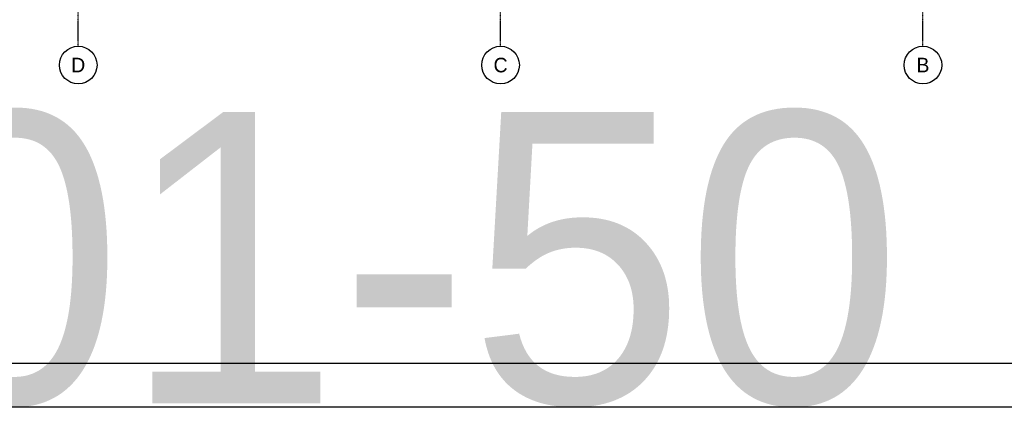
# Model space of a CAD drawing. Header units: millimetres. Extents: x -297000 to 504135, y -166520 to 252050.
# Tile 67 of 250: x 17321 to 30842, y -84100 to -78777. Entities that reach past the tile are written whole.
import ezdxf
from ezdxf.enums import TextEntityAlignment as Align

# ---------------------------------------------------------------- set-up
doc = ezdxf.new("R2010")
doc.units = ezdxf.units.MM
doc.header["$MEASUREMENT"] = 0
doc.linetypes.add('ACAD_ISO10W100', pattern=[18, 12, -3, 0, -3])
doc.linetypes.add('CENTER', pattern=[50.8, 31.75, -6.35, 6.35, -6.35])
doc.layers.get('Defpoints').update_dxf_attribs({"color": 6})
doc.layers.add('000_FRAME_N', color=30, linetype='Continuous', plot=False)
doc.layers.add('010_D0050_D', color=1, linetype='Continuous')
doc.layers.add('040_AXPRI_B', color=9, linetype='CENTER')
doc.styles.add('VMX 2 MEDIUM 0', font='unvr55w.TTF', dxfattribs={"height": 2})
doc.styles.add('VMX 2 MEDIUM 50', font='unvr55w.TTF', dxfattribs={"height": 100})
doc.styles.add('VMX 3 BIG 1', font='unvr55w.TTF', dxfattribs={"height": 4})
doc.styles.add('VMX 4 GIANT 50', font='unvr55w.TTF', dxfattribs={"height": 300})
doc.dimstyles.new('VMX 50', dxfattribs={"dimscale": 50, "dimtxt": 1, "dimasz": 1, "dimexe": 2, "dimexo": 2, "dimgap": 0.7, "dimtad": 1, "dimdec": 0, "dimdsep": 46, "dimtxsty": 'VMX 2 MEDIUM 50', "dimblk1": 'VMX-DIM-ARROW', "dimblk2": 'VMX-DIM-ARROW', "dimsah": 1, "dimcen": 1, "dimdle": 2, "dimse1": 1, "dimse2": 1, "dimclrd": 256, "dimclre": 256, "dimclrt": 256, "dimadec": 0, "dimazin": 0, "dimtm": 1e-09, "dimtfac": 1, "dimtdec": 0, "dimtmove": 2, "dimatfit": 2, "dimldrblk": 'VMX-DIM-ARROW', "dimfxl": 0, "dimtolj": 2, "dimlwd": -1, "dimarcsym": 0})

# ---------------------------------------------------------------- blocks, each defined once
blk = doc.blocks.new('VMX GRID')
at = {"linetype": 'Continuous'}
blk.add_circle((0, 0), 4.5, dxfattribs=at)
at = {"style": 'VMX 2 MEDIUM 0'}
blk.add_attdef('00', text='', height=2, dxfattribs=at).set_placement((0, 0), align=Align.MIDDLE_CENTER)
blk = doc.blocks.new('GRID03sp')
at = {"layer": '040_AXPRI_B', "linetype": 'ACAD_ISO10W100'}
for p, q in [((5800, -2492), (5800, 11471)), ((11600, -2492), (11600, 11471)), ((17400, -2492), (17400, 11471))]:
    blk.add_line(p, q, dxfattribs=at)
at = {"layer": '040_AXPRI_B', "ltscale": 2}
ref = blk.add_blockref('VMX GRID', (5800, -2750), dxfattribs=dict(at, xscale=57.34400000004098, yscale=57.34399999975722, zscale=57.34400000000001))
ref.add_attrib('00', 'D', dxfattribs={"layer": '0', "height": 200, "style": 'VMX 3 BIG 1'}).set_placement((5800, -2750), align=Align.MIDDLE_CENTER)
ref = blk.add_blockref('VMX GRID', (11600, -2750), dxfattribs=dict(at, xscale=57.34400000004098, yscale=57.34399999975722, zscale=57.34400000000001))
ref.add_attrib('00', 'C', dxfattribs={"layer": '0', "height": 200, "style": 'VMX 3 BIG 1'}).set_placement((11600, -2750), align=Align.MIDDLE_CENTER)
ref = blk.add_blockref('VMX GRID', (17400, -2750), dxfattribs=dict(at, xscale=57.34400000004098, yscale=57.34399999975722, zscale=57.34400000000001))
ref.add_attrib('00', 'B', dxfattribs={"layer": '0', "height": 200, "style": 'VMX 3 BIG 1'}).set_placement((17400, -2750), align=Align.MIDDLE_CENTER)
blk = doc.blocks.new('1006_X-02.02')
blk.add_blockref('GRID03sp', (-23200, 0))
blk = doc.blocks.new('VMX-DIM-ARROW')
h = blk.add_hatch(color=256)
edge = h.paths.add_edge_path()
edge.add_arc((0, 0), 0.5, 0, 360)
for p, q in [((-2.5, 0), (2.5, 0)), ((0, 2.5), (0, -2.5))]:
    blk.add_line(p, q)
blk = doc.blocks.new('*D802')
at = {"layer": '010_D0050_D'}
blk.add_line((18175, -78400), (23875, -78400), dxfattribs=at)
at = {"layer": 'Defpoints', "color": 0}
for p in [(23925, -78400), (18125, -78652), (23925, -78945)]:
    blk.add_point(p, dxfattribs=at)
at = {"layer": '010_D0050_D', "xscale": 50, "yscale": 50, "zscale": 50, "rotation": 180}
blk.add_blockref('VMX-DIM-ARROW', (18125, -78400), dxfattribs=at)
at = {"layer": '010_D0050_D', "xscale": 50, "yscale": 50, "zscale": 50}
blk.add_blockref('VMX-DIM-ARROW', (23925, -78400), dxfattribs=at)
at = {"layer": '010_D0050_D', "insert": (21025, -78313), "char_height": 100, "attachment_point": 5, "style": 'VMX 2 MEDIUM 50'}
blk.add_mtext('\\A2;5800', dxfattribs=at)

msp = doc.modelspace()

# ---------------------------------------------------------------- linework, layer by layer
at = {"layer": '000_FRAME_N'}
for points in [[(0, -42050), (59450, -42050), (59450, -84100), (0, -84100)], [(58950, -83500), (500, -83500), (500, -42650), (58950, -42650)]]:
    msp.add_lwpolyline(points, close=True, dxfattribs=at)

# ---------------------------------------------------------------- block references
msp.add_blockref('1006_X-02.02', (35525, -76650))

# ---------------------------------------------------------------- texts
at = {"layer": '000_FRAME_N', "insert": (0, -84100), "char_height": 4000, "attachment_point": 7, "style": 'VMX 4 GIANT 50'}
msp.add_mtext('A0-02.01-50', dxfattribs=at)

# ---------------------------------------------------------------- dimensions: what is measured, and where the dimension line sits
at = {"layer": '010_D0050_D'}
dim = msp.add_linear_dim(base=(23925, -78400), p1=(18125, -78652.3), p2=(23925, -78944.7), dimstyle='VMX 50', dxfattribs=at)
dim.commit()
dim.dimension.update_dxf_attribs({"geometry": '*D802', "text_midpoint": (21025, -78313.1)})

doc.saveas('drawing.dxf')
